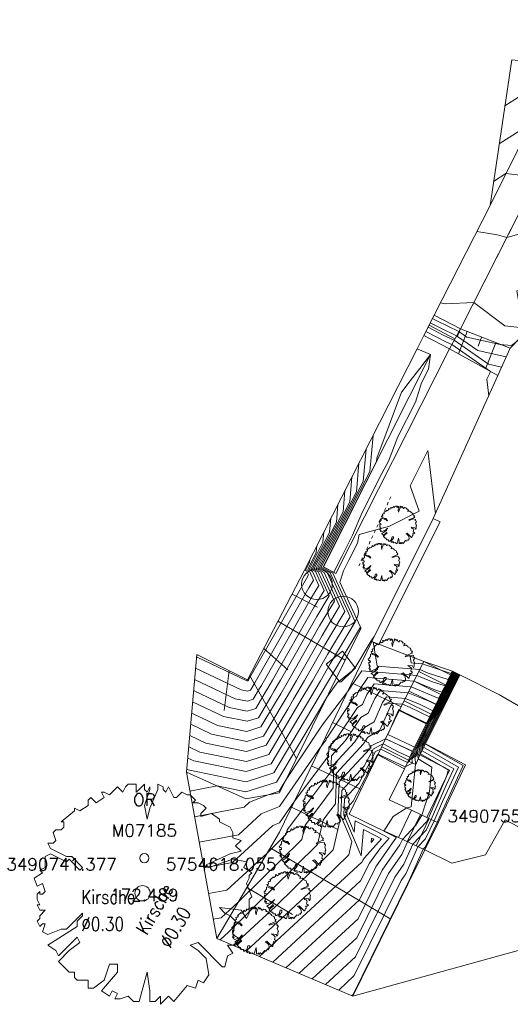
# Model space of a CAD drawing. Header units: metres. Extents: x 3490449 to 3490968, y 5754217 to 5754743.
# Tile 131 of 212: x 3490737 to 3490753, y 5754613 to 5754645. Entities that reach past the tile are written whole.
import ezdxf
from ezdxf.enums import TextEntityAlignment as Align

# ---------------------------------------------------------------- set-up
doc = ezdxf.new("R2010")
doc.units = ezdxf.units.M
doc.header["$LTSCALE"] = 0.25
doc.linetypes.add('Kartierung-07$0$AUSGEZOGEN', pattern=[0])
doc.linetypes.add('Kartierung-07$0$STRICHLINIE', pattern=[19.05, 12.7, -6.35])
for name, color, linetype, lineweight, true_color in [('Kartierung-07$0$$BOESCHUNG', 7, 'Continuous', 18, 0x82563a), ('Kartierung-07$0$$BRUCH', 7, 'Continuous', 18, 0x82563a), ('Kartierung-07$0$$HOEHEN_Haupt', 7, 'Continuous', 18, 0x82563a), ('Kartierung-07$0$$HOEHEN_Mittel', 7, 'Continuous', 18, 0x82563a), ('Kartierung-07$0$$P_INF_FL', 7, 'Kartierung-07$0$AUSGEZOGEN', 18, 0x82563a), ('Kartierung-07$0$$P_INF_H', 7, 'Kartierung-07$0$AUSGEZOGEN', 18, 0x82563a), ('Kartierung-07$0$$P_INF_NR', 7, 'Kartierung-07$0$AUSGEZOGEN', 18, 0x82563a), ('Kartierung-07$0$$P_INF_X', 7, 'Kartierung-07$0$AUSGEZOGEN', 18, 0x82563a), ('Kartierung-07$0$$PKT_OR', 7, 'Continuous', 18, 0x82563a), ('Kartierung-07$0$B_Bau', 7, 'Continuous', 18, 0x82563a), ('Kartierung-07$0$B_Baum', 7, 'Continuous', 18, 0x82563a), ('Kartierung-07$0$B_Befestigt', 7, 'Continuous', 18, 0x82563a), ('Kartierung-07$0$B_Boeschung_OK', 7, 'Continuous', 18, 0x82563a), ('Kartierung-07$0$B_Boeschung_UK', 7, 'Continuous', 18, 0x82563a), ('Kartierung-07$0$B_Hecke', 7, 'Continuous', 18, 0x82563a), ('Kartierung-07$0$B_Mauer', 7, 'Kartierung-07$0$AUSGEZOGEN', 18, 0x82563a), ('Kartierung-07$0$B_Nutzungsgrenze', 7, 'Kartierung-07$0$STRICHLINIE', 18, 0x82563a), ('Kartierung-07$0$B_Schrift_Baum', 7, 'Continuous', 18, 0x82563a), ('Kartierung-07$0$B_Schrift_Baum_60Grad', 7, 'Continuous', 18, 0x82563a), ('Kartierung-07$0$Hilfe_DGM', 7, 'Continuous', 18, 0x82563a), ('Kartierung-07$0$SYM_OR', 7, 'Kartierung-07$0$AUSGEZOGEN', 18, 0x82563a)]:
    doc.layers.add(name, color=color, linetype=linetype, lineweight=lineweight, true_color=true_color)
doc.styles.add('Kartierung-07$0$STANDARD', font='romans.shx', dxfattribs={"width": 0.8})

# ---------------------------------------------------------------- blocks, each defined once
blk = doc.blocks.new('Kartierung-07$0$PKT_OR')
at = {"layer": 'Kartierung-07$0$SYM_OR'}
blk.add_circle((0, 0), 0.15, dxfattribs=at)
at = {"layer": 'Kartierung-07$0$$P_INF_FL', "style": 'Kartierung-07$0$STANDARD'}
blk.add_attdef('CODE', text='', height=0.8, dxfattribs=at).set_placement((0, 1.7), align=Align.CENTER)
at = {"layer": 'Kartierung-07$0$$P_INF_H', "style": 'Kartierung-07$0$STANDARD'}
blk.add_attdef('H', text='', height=0.8, dxfattribs=at).set_placement((0, -1.4), align=Align.CENTER)
at = {"layer": 'Kartierung-07$0$$P_INF_NR', "style": 'Kartierung-07$0$STANDARD'}
blk.add_attdef('NR', text='', height=0.8, dxfattribs=at).set_placement((0, 0.7), align=Align.CENTER)
at = {"layer": 'Kartierung-07$0$$P_INF_X', "style": 'Kartierung-07$0$STANDARD'}
blk.add_attdef('X', text='', height=0.8, dxfattribs=at).set_placement((-0.9, -0.4), align=Align.RIGHT)
blk.add_attdef('Y', (0.7, -0.4), '', height=0.8, dxfattribs=at)
blk = doc.blocks.new('Kartierung-07$0$Hecke')
at = {"layer": 'Kartierung-07$0$B_Hecke'}
blk.add_lwpolyline([(-0.447, -0.197), (-0.472, -0.185), (-0.46, -0.147), (-0.472, -0.147), (-0.485, -0.16), (-0.497, -0.135), (-0.485, -0.122), (-0.485, -0.11), (-0.46, -0.085), (-0.485, -0.085), (-0.497, -0.06), (-0.485, -0.06), (-0.497, -0.035), (-0.497, -0.01), (-0.485, 0.003), (-0.485, -0.01), (-0.472, -0.01), (-0.46, 0.003), (-0.472, 0.04), (-0.497, 0.028), (-0.51, 0.065), (-0.472, 0.09), (-0.485, 0.103), (-0.46, 0.115), (-0.46, 0.14), (-0.46, 0.165), (-0.435, 0.178), (-0.36, 0.14), (-0.347, 0.153), (-0.297, 0.103), (-0.285, 0.115), (-0.335, 0.165), (-0.36, 0.165), (-0.435, 0.203), (-0.447, 0.228), (-0.422, 0.228), (-0.41, 0.24), (-0.422, 0.278), (-0.41, 0.29), (-0.385, 0.29), (-0.372, 0.303), (-0.372, 0.328), (-0.385, 0.328), (-0.322, 0.378), (-0.322, 0.39), (-0.297, 0.378), (-0.26, 0.403), (-0.26, 0.428), (-0.247, 0.44), (-0.222, 0.415), (-0.185, 0.44), (-0.197, 0.465), (-0.185, 0.465), (-0.16, 0.453), (-0.135, 0.478), (-0.122, 0.49), (-0.097, 0.465), (-0.085, 0.49), (-0.072, 0.503), (-0.035, 0.503), (-0.035, 0.465), (-0.022, 0.478), (0.003, 0.503), (0.003, 0.478), (0.015, 0.465), (0.028, 0.49), (0.028, 0.478), (0.003, 0.403), (0.015, 0.34), (0.028, 0.39), (0.065, 0.478), (0.065, 0.503), (0.09, 0.49), (0.09, 0.478), (0.103, 0.465), (0.115, 0.49), (0.128, 0.465), (0.14, 0.44), (0.153, 0.44), (0.178, 0.465), (0.203, 0.453), (0.215, 0.453), (0.24, 0.428), (0.228, 0.415), (0.253, 0.415), (0.278, 0.403), (0.29, 0.39), (0.265, 0.365), (0.265, 0.353), (0.315, 0.365), (0.353, 0.34), (0.353, 0.328), (0.403, 0.303), (0.415, 0.278), (0.415, 0.253), (0.453, 0.24), (0.428, 0.215), (0.453, 0.19), (0.403, 0.178), (0.29, 0.128), (0.303, 0.115), (0.415, 0.153), (0.478, 0.14), (0.465, 0.115), (0.503, 0.09), (0.49, 0.078), (0.49, 0.065), (0.478, 0.04), (0.503, -0.022), (0.49, -0.035), (0.49, -0.097), (0.478, -0.122), (0.453, -0.085), (0.353, -0.072), (0.378, -0.097), (0.403, -0.11), (0.428, -0.135), (0.415, -0.197), (0.453, -0.222), (0.428, -0.247), (0.39, -0.247), (0.415, -0.285), (0.39, -0.297), (0.378, -0.347), (0.365, -0.347), (0.253, -0.235), (0.215, -0.247), (0.253, -0.272), (0.29, -0.31), (0.303, -0.385), (0.278, -0.422), (0.253, -0.41), (0.24, -0.447), (0.203, -0.435), (0.14, -0.51), (0.115, -0.485), (0.078, -0.522), (0.078, -0.485), (0.053, -0.51), (0.028, -0.51), (0.028, -0.46), (0.015, -0.372), (-0.022, -0.51), (-0.047, -0.51), (-0.072, -0.485), (-0.11, -0.497), (-0.135, -0.497), (-0.122, -0.472), (-0.147, -0.46), (-0.16, -0.485), (-0.197, -0.46), (-0.122, -0.372), (-0.122, -0.335), (-0.16, -0.335), (-0.185, -0.41), (-0.235, -0.447), (-0.26, -0.447), (-0.26, -0.41), (-0.31, -0.41), (-0.322, -0.397), (-0.322, -0.372), (-0.347, -0.372), (-0.397, -0.322), (-0.347, -0.272), (-0.297, -0.235), (-0.31, -0.21), (-0.397, -0.297), (-0.41, -0.272), (-0.447, -0.247), (-0.31, -0.16), (-0.31, -0.135), (-0.285, -0.11), (-0.285, -0.097), (-0.36, -0.172), (-0.385, -0.172), (-0.447, -0.197)], dxfattribs=at)
blk = doc.blocks.new('Kartierung-07$0$B_Baum')
at = {"layer": 'Kartierung-07$0$B_Baum'}
blk.add_lwpolyline([(-0.4417, -0.1918), (-0.4667, -0.1793), (-0.4542, -0.1418), (-0.4667, -0.1418), (-0.4792, -0.1543), (-0.4917, -0.1293), (-0.4792, -0.1168), (-0.4792, -0.1043), (-0.4542, -0.0793), (-0.4792, -0.0793), (-0.4917, -0.0543), (-0.4792, -0.0543), (-0.4917, -0.0293), (-0.4917, -0.0043), (-0.4792, 0.0082), (-0.4792, -0.0043), (-0.4667, -0.0043), (-0.4542, 0.0082), (-0.4667, 0.0457), (-0.4917, 0.0332), (-0.5042, 0.0707), (-0.4667, 0.0957), (-0.4792, 0.1082), (-0.4542, 0.1207), (-0.4542, 0.1457), (-0.4542, 0.1707), (-0.4292, 0.1832), (-0.3542, 0.1457), (-0.3417, 0.1582), (-0.2917, 0.1082), (-0.2792, 0.1207), (-0.3292, 0.1707), (-0.3542, 0.1707), (-0.4292, 0.2082), (-0.4417, 0.2332), (-0.4167, 0.2332), (-0.4042, 0.2457), (-0.4167, 0.2832), (-0.4042, 0.2957), (-0.3792, 0.2957), (-0.3667, 0.3082), (-0.3667, 0.3332), (-0.3792, 0.3332), (-0.3167, 0.3832), (-0.3167, 0.3957), (-0.2917, 0.3832), (-0.2542, 0.4082), (-0.2542, 0.4332), (-0.2417, 0.4457), (-0.2167, 0.4207), (-0.1792, 0.4457), (-0.1917, 0.4707), (-0.1792, 0.4707), (-0.1542, 0.4582), (-0.1292, 0.4832), (-0.1167, 0.4957), (-0.0917, 0.4707), (-0.0792, 0.4957), (-0.0667, 0.5082), (-0.0292, 0.5082), (-0.0292, 0.4707), (-0.0167, 0.4832), (0.0083, 0.5082), (0.0083, 0.4832), (0.0208, 0.4707), (0.0333, 0.4957), (0.0333, 0.4832), (0.0083, 0.4082), (0.0208, 0.3457), (0.0333, 0.3957), (0.0708, 0.4832), (0.0708, 0.5082), (0.0958, 0.4957), (0.0958, 0.4832), (0.1083, 0.4707), (0.1208, 0.4957), (0.1333, 0.4707), (0.1458, 0.4457), (0.1583, 0.4457), (0.1833, 0.4707), (0.2083, 0.4582), (0.2208, 0.4582), (0.2458, 0.4332), (0.2333, 0.4207), (0.2583, 0.4207), (0.2833, 0.4082), (0.2958, 0.3957), (0.2708, 0.3707), (0.2708, 0.3582), (0.3208, 0.3707), (0.3583, 0.3457), (0.3583, 0.3332), (0.4083, 0.3082), (0.4208, 0.2832), (0.4208, 0.2582), (0.4583, 0.2457), (0.4333, 0.2207), (0.4583, 0.1957), (0.4083, 0.1832), (0.2958, 0.1332), (0.3083, 0.1207), (0.4208, 0.1582), (0.4833, 0.1457), (0.4708, 0.1207), (0.5083, 0.0957), (0.4958, 0.0832), (0.4958, 0.0707), (0.4833, 0.0457), (0.5083, -0.0168), (0.4958, -0.0293), (0.4958, -0.0918), (0.4833, -0.1168), (0.4583, -0.0793), (0.3583, -0.0668), (0.3833, -0.0918), (0.4083, -0.1043), (0.4333, -0.1293), (0.4208, -0.1918), (0.4583, -0.2168), (0.4333, -0.2418), (0.3958, -0.2418), (0.4208, -0.2793), (0.3958, -0.2918), (0.3833, -0.3418), (0.3708, -0.3418), (0.2583, -0.2293), (0.2208, -0.2418), (0.2583, -0.2668), (0.2958, -0.3043), (0.3083, -0.3793), (0.2833, -0.4168), (0.2583, -0.4043), (0.2458, -0.4418), (0.2083, -0.4293), (0.1458, -0.5043), (0.1208, -0.4793), (0.0833, -0.5168), (0.0833, -0.4793), (0.0583, -0.5043), (0.0333, -0.5043), (0.0333, -0.4543), (0.0208, -0.3668), (-0.0167, -0.5043), (-0.0417, -0.5043), (-0.0667, -0.4793), (-0.1042, -0.4918), (-0.1292, -0.4918), (-0.1167, -0.4668), (-0.1417, -0.4543), (-0.1542, -0.4793), (-0.1917, -0.4543), (-0.1167, -0.3668), (-0.1167, -0.3293), (-0.1542, -0.3293), (-0.1792, -0.4043), (-0.2292, -0.4418), (-0.2542, -0.4418), (-0.2542, -0.4043), (-0.3042, -0.4043), (-0.3167, -0.3918), (-0.3167, -0.3668), (-0.3417, -0.3668), (-0.3917, -0.3168), (-0.3417, -0.2668), (-0.2917, -0.2293), (-0.3042, -0.2043), (-0.3917, -0.2918), (-0.4042, -0.2668), (-0.4417, -0.2418), (-0.3042, -0.1543), (-0.3042, -0.1293), (-0.2792, -0.1043), (-0.2792, -0.0918), (-0.3542, -0.1668), (-0.3792, -0.1668), (-0.4417, -0.1918)], dxfattribs=at)

msp = doc.modelspace()

# ---------------------------------------------------------------- linework, layer by layer
at = {"layer": 'Kartierung-07$0$$BOESCHUNG', "ltscale": 0.02}
for p, q in [((3490751.677, 5754635.297, 173.259), (3490751.577, 5754635.04, 173.132)), ((3490751.901, 5754635.21, 173.249), (3490751.619, 5754634.484, 172.917)), ((3490752.367, 5754635.029, 173.228), (3490752.253, 5754634.737, 173.113)), ((3490752.833, 5754634.848, 173.206), (3490752.502, 5754633.995, 172.917)), ((3490746.193, 5754626.659, 173.788), (3490747.018, 5754626.232, 173.416)), ((3490745.732, 5754625.772, 173.795), (3490747.925, 5754624.501, 172.771)), ((3490745.272, 5754624.884, 173.803), (3490746.055, 5754624.189, 173.401)), ((3490743.087, 5754624.693, 173.822), (3490742.749, 5754620.85, 172.773)), ((3490744.144, 5754624.165, 173.814), (3490743.976, 5754622.867, 173.42)), ((3490744.812, 5754623.996, 173.811), (3490746.336, 5754621.303, 172.848)), ((3490748.135, 5754623.767, 172.125), (3490749.75, 5754622.985, 172.837)), ((3490747.508, 5754622.473, 172.564), (3490748.127, 5754622.173, 172.837)), ((3490746.828, 5754621.066, 172.125), (3490748.44, 5754620.286, 172.127)), ((3490746.174, 5754619.716, 172.125), (3490747.678, 5754618.988, 171.738)), ((3490745.477, 5754618.389, 172.125), (3490749.411, 5754616.068, 171.092)), ((3490744.715, 5754617.097, 172.125), (3490746.207, 5754616.217, 171.743))]:
    msp.add_line(p, q, dxfattribs=at)
at = {"layer": 'Kartierung-07$0$$BRUCH', "ltscale": 0.02}
for p, q in [((3490756.209, 5754644.24), (3490751.677, 5754635.297)), ((3490752.644, 5754639.318), (3490754.94, 5754643.914)), ((3490750.827, 5754635.748), (3490752.644, 5754639.318)), ((3490750.489, 5754635.085), (3490750.827, 5754635.748)), ((3490751.677, 5754635.297), (3490750.827, 5754635.748)), ((3490750.489, 5754635.085), (3490750.269, 5754634.652)), ((3490751.323, 5754634.648), (3490750.489, 5754635.085)), ((3490751.677, 5754635.297), (3490751.323, 5754634.648)), ((3490751.677, 5754635.297), (3490753.299, 5754634.667)), ((3490750.707, 5754634.463), (3490747.211, 5754627.551)), ((3490747.618, 5754627.331), (3490751.323, 5754634.648)), ((3490750.269, 5754634.652), (3490750.707, 5754634.463)), ((3490752.896, 5754633.777), (3490751.323, 5754634.648)), ((3490748.788, 5754625.117), (3490750.796, 5754629.122)), ((3490746.587, 5754627.42), (3490744.744, 5754623.865)), ((3490747.211, 5754627.551), (3490747.618, 5754627.331)), ((3490748.448, 5754625.555), (3490745.781, 5754620.184)), ((3490745.781, 5754618.904), (3490748.788, 5754625.117)), ((3490743.087, 5754624.693), (3490744.744, 5754623.865)), ((3490750.486, 5754624.456), (3490749.688, 5754622.86)), ((3490750.564, 5754622.427), (3490751.416, 5754624.15)), ((3490751.658, 5754624.03), (3490750.542, 5754621.773)), ((3490749.688, 5754622.86), (3490749.24, 5754621.945)), ((3490750.114, 5754621.534), (3490750.564, 5754622.427)), ((3490749.24, 5754621.945), (3490748.991, 5754621.418)), ((3490749.975, 5754621.214), (3490750.114, 5754621.534)), ((3490750.542, 5754621.773), (3490750.358, 5754621.418)), ((3490750.542, 5754621.773), (3490751.85, 5754621.097)), ((3490748.991, 5754621.418), (3490748.049, 5754619.484)), ((3490748.991, 5754621.418), (3490749.852, 5754620.969)), ((3490749.852, 5754620.969), (3490749.975, 5754621.214)), ((3490750.358, 5754621.418), (3490750.223, 5754621.106)), ((3490751.322, 5754620.919), (3490750.358, 5754621.418)), ((3490749.361, 5754619.952), (3490749.852, 5754620.969)), ((3490750.588, 5754619.378), (3490751.322, 5754620.919)), ((3490751.85, 5754621.097), (3490750.949, 5754619.206)), ((3490744.686, 5754619.99), (3490742.749, 5754620.85)), ((3490745.781, 5754620.184), (3490744.686, 5754619.99)), ((3490750.09, 5754619.615), (3490749.361, 5754619.952)), ((3490749.658, 5754618.725), (3490750.09, 5754619.615)), ((3490750.09, 5754619.615), (3490750.588, 5754619.378)), ((3490748.049, 5754619.484), (3490748.961, 5754619.038)), ((3490750.588, 5754619.378), (3490750.949, 5754619.206)), ((3490753.143, 5754619.3), (3490752.493, 5754618.165)), ((3490753.573, 5754619.074), (3490753.143, 5754619.3)), ((3490748.961, 5754619.038), (3490749.658, 5754618.725)), ((3490750.52, 5754618.319), (3490750.949, 5754619.206)), ((3490743.736, 5754615.438), (3490745.781, 5754618.904)), ((3490749.658, 5754618.725), (3490750.52, 5754618.319)), ((3490749.97, 5754617.202), (3490750.52, 5754618.319)), ((3490751.394, 5754617.889), (3490750.52, 5754618.319)), ((3490752.493, 5754618.165), (3490751.394, 5754617.889)), ((3490748.175, 5754613.558), (3490749.97, 5754617.202))]:
    msp.add_line(p, q, dxfattribs=at)
at = {"layer": 'Kartierung-07$0$$HOEHEN_Haupt', "ltscale": 0.02}
for points in [[(3490752.761, 5754640.104), (3490753.165, 5754640.361), (3490753.901, 5754640.28), (3490754.259, 5754640.392), (3490755.725, 5754641.47), (3490756.969, 5754641.281)], [(3490753.021, 5754634.053), (3490752.6, 5754634.146), (3490751.476, 5754634.928), (3490751.119, 5754635.099), (3490750.628, 5754635.357), (3490750.628, 5754635.357)], [(3490742.822, 5754621.682), (3490743.185, 5754621.509), (3490744.704, 5754621.201), (3490745.43, 5754621.431), (3490746.231, 5754622.779), (3490746.45, 5754623.148), (3490746.859, 5754623.836), (3490747.347, 5754624.694), (3490748.082, 5754625.922), (3490747.43, 5754627.347), (3490747.088, 5754627.525), (3490747.301, 5754627.945), (3490748.506, 5754630.322), (3490748.602, 5754631.378)], [(3490742.983, 5754623.513), (3490744.145, 5754622.96), (3490744.729, 5754622.841), (3490745.007, 5754622.93), (3490745.315, 5754623.448), (3490745.4, 5754623.59), (3490745.557, 5754623.854), (3490746.916, 5754626.241), (3490747.233, 5754626.772), (3490746.951, 5754627.389), (3490746.804, 5754627.465), (3490746.896, 5754627.647), (3490747.417, 5754628.675), (3490747.458, 5754629.132)], [(3490743.165, 5754618.57), (3490744.44, 5754618.812), (3490745.184, 5754619.496), (3490745.781, 5754619.738), (3490746.022, 5754620.085), (3490747.118, 5754621.667), (3490747.299, 5754621.909), (3490747.301, 5754621.955), (3490747.342, 5754622), (3490748.208, 5754623.287), (3490748.293, 5754623.337), (3490748.37, 5754623.509), (3490748.664, 5754623.942), (3490750.169, 5754623.822), (3490750.847, 5754623.541), (3490751.077, 5754623.465), (3490751.078, 5754623.466), (3490751.462, 5754624.127)], [(3490744.273, 5754615.211), (3490744.273, 5754615.211), (3490745.647, 5754616.478), (3490747.531, 5754618.328), (3490747.748, 5754619.271), (3490747.686, 5754619.417), (3490747.728, 5754620.545), (3490748.722, 5754621.618), (3490748.772, 5754621.713), (3490749.238, 5754621.942), (3490749.249, 5754621.936), (3490750.112, 5754621.53), (3490750.115, 5754621.534), (3490750.115, 5754621.535), (3490750.183, 5754621.671), (3490750.048, 5754621.738), (3490749.309, 5754622.086), (3490749.66, 5754622.874), (3490749.666, 5754622.883), (3490749.698, 5754622.881), (3490749.723, 5754622.87), (3490750.575, 5754622.449), (3490751.006, 5754623.139), (3490751.171, 5754623.474), (3490751.531, 5754624.093)], [(3490751.599, 5754624.059), (3490751.434, 5754623.774), (3490751.057, 5754623.009), (3490750.854, 5754622.683), (3490750.552, 5754622.07), (3490750.351, 5754621.666), (3490750.328, 5754621.432), (3490750.29, 5754621.382), (3490750.301, 5754621.287), (3490750.746, 5754621.017), (3490750.667, 5754620.225), (3490750.421, 5754619.458), (3490750.231, 5754619.127), (3490749.788, 5754618.664), (3490749.708, 5754618.483), (3490749.126, 5754617.662), (3490748.344, 5754616.075), (3490746.422, 5754614.301), (3490746.422, 5754614.3)]]:
    msp.add_lwpolyline(points, dxfattribs=at)
at = {"layer": 'Kartierung-07$0$$HOEHEN_Mittel', "ltscale": 0.02}
for points in [[(3490758.215, 5754645.368), (3490758.082, 5754645.134), (3490757.757, 5754644.566), (3490757.688, 5754644.369), (3490757.646, 5754644.192), (3490757.593, 5754644.169), (3490757.459, 5754644.071), (3490755.33, 5754642.506), (3490754.321, 5754642.191), (3490753.979, 5754641.991), (3490753.751, 5754641.846), (3490753.508, 5754641.691), (3490752.945, 5754641.332)], [(3490753.128, 5754642.564), (3490753.572, 5754642.848), (3490754.793, 5754643.621), (3490755.575, 5754644.077), (3490755.915, 5754644.446), (3490756.213, 5754645.372)], [(3490755.652, 5754638.692), (3490753.945, 5754638.482), (3490753.188, 5754638.278), (3490752.893, 5754638.366), (3490752.216, 5754638.478), (3490752.216, 5754638.478)], [(3490751.028, 5754636.144), (3490751.029, 5754636.145), (3490751.197, 5754636.117), (3490752.116, 5754636.164), (3490753.13, 5754635.397), (3490753.619, 5754635.345), (3490753.711, 5754635.418), (3490753.514, 5754636.541), (3490753.948, 5754636.658), (3490754.663, 5754636.745)], [(3490753.526, 5754634.903), (3490753.341, 5754634.755), (3490752.97, 5754634.795), (3490751.887, 5754635.035), (3490751.631, 5754635.213), (3490750.913, 5754635.558), (3490750.769, 5754635.633), (3490750.768, 5754635.634)], [(3490753.171, 5754634.385), (3490752.244, 5754634.59), (3490751.554, 5754635.071), (3490751.016, 5754635.329), (3490750.698, 5754635.495), (3490750.698, 5754635.495)], [(3490750.557, 5754635.219), (3490750.557, 5754635.219), (3490751.223, 5754634.87), (3490751.398, 5754634.786), (3490752.661, 5754633.907), (3490752.637, 5754633.858), (3490752.537, 5754633.661), (3490752.601, 5754633.123)], [(3490750.041, 5754633.605), (3490750.354, 5754634.009), (3490750.707, 5754634.463), (3490750.639, 5754633.984), (3490750.416, 5754633.544), (3490750.215, 5754632.911), (3490749.643, 5754631.781), (3490749.331, 5754630.994), (3490749.123, 5754630.583), (3490748.481, 5754629.316), (3490748.162, 5754628.579), (3490747.812, 5754627.887), (3490747.775, 5754627.802), (3490747.554, 5754627.366), (3490747.202, 5754627.549), (3490747.463, 5754628.065), (3490748.942, 5754630.981), (3490748.951, 5754631.083), (3490749.76, 5754633.237), (3490749.765, 5754633.25), (3490750.041, 5754633.605)], [(3490742.79, 5754621.315), (3490742.993, 5754621.219), (3490744.699, 5754620.873), (3490745.514, 5754621.131), (3490746.414, 5754622.646), (3490746.661, 5754623.06), (3490747.12, 5754623.832), (3490747.434, 5754624.384), (3490748.251, 5754625.752), (3490747.525, 5754627.339), (3490747.145, 5754627.537), (3490747.382, 5754628.005), (3490748.724, 5754630.651), (3490748.831, 5754631.827)], [(3490742.758, 5754620.949), (3490742.801, 5754620.928), (3490744.694, 5754620.545), (3490745.599, 5754620.831), (3490746.597, 5754622.512), (3490746.871, 5754622.972), (3490747.38, 5754623.829), (3490747.52, 5754624.075), (3490748.421, 5754625.582), (3490747.749, 5754627.051), (3490747.869, 5754627.413), (3490748.044, 5754627.758), (3490748.325, 5754628.313), (3490748.38, 5754628.599), (3490749.371, 5754628.87), (3490750.335, 5754629.359), (3490750.039, 5754630.189), (3490750.62, 5754631.337), (3490750.865, 5754629.276)], [(3490742.854, 5754622.048), (3490743.377, 5754621.799), (3490744.709, 5754621.529), (3490745.345, 5754621.731), (3490746.048, 5754622.913), (3490746.24, 5754623.237), (3490746.599, 5754623.84), (3490747.261, 5754625.003), (3490747.912, 5754626.092), (3490747.334, 5754627.356), (3490747.031, 5754627.513), (3490747.22, 5754627.886), (3490748.288, 5754629.992), (3490748.373, 5754630.929)], [(3490742.887, 5754622.414), (3490743.569, 5754622.089), (3490744.714, 5754621.857), (3490745.261, 5754622.03), (3490745.865, 5754623.047), (3490746.03, 5754623.325), (3490746.338, 5754623.843), (3490747.175, 5754625.313), (3490747.742, 5754626.262), (3490747.238, 5754627.364), (3490746.974, 5754627.501), (3490747.139, 5754627.826), (3490748.07, 5754629.663), (3490748.145, 5754630.479)], [(3490742.919, 5754622.781), (3490743.761, 5754622.379), (3490744.719, 5754622.185), (3490745.176, 5754622.33), (3490745.682, 5754623.181), (3490745.82, 5754623.413), (3490746.078, 5754623.847), (3490747.088, 5754625.622), (3490747.573, 5754626.432), (3490747.143, 5754627.372), (3490746.917, 5754627.489), (3490747.058, 5754627.766), (3490747.853, 5754629.334), (3490747.916, 5754630.03)], [(3490742.951, 5754623.147), (3490743.953, 5754622.669), (3490744.724, 5754622.513), (3490745.092, 5754622.63), (3490745.499, 5754623.314), (3490745.61, 5754623.501), (3490745.817, 5754623.85), (3490747.002, 5754625.931), (3490747.403, 5754626.602), (3490747.047, 5754627.38), (3490746.861, 5754627.477), (3490746.977, 5754627.707), (3490747.635, 5754629.004), (3490747.687, 5754629.581)], [(3490743.015, 5754623.88), (3490744.337, 5754623.25), (3490744.734, 5754623.169), (3490744.923, 5754623.23), (3490745.132, 5754623.582), (3490745.19, 5754623.678), (3490745.296, 5754623.857), (3490746.83, 5754626.55), (3490747.064, 5754626.942), (3490746.856, 5754627.397), (3490746.747, 5754627.454), (3490746.815, 5754627.588), (3490747.199, 5754628.346), (3490747.23, 5754628.682)], [(3490743.048, 5754624.246), (3490744.529, 5754623.54), (3490744.738, 5754623.498), (3490744.839, 5754623.529), (3490744.949, 5754623.715), (3490744.979, 5754623.766), (3490745.036, 5754623.861), (3490746.743, 5754626.86), (3490746.894, 5754627.112), (3490746.76, 5754627.405), (3490746.69, 5754627.442), (3490746.734, 5754627.528), (3490746.981, 5754628.016), (3490747.001, 5754628.233)], [(3490743.08, 5754624.612), (3490744.721, 5754623.83), (3490744.743, 5754623.826), (3490744.754, 5754623.829), (3490744.766, 5754623.849), (3490744.769, 5754623.854), (3490744.775, 5754623.865), (3490746.657, 5754627.169), (3490746.724, 5754627.282), (3490746.664, 5754627.413), (3490746.633, 5754627.43), (3490746.653, 5754627.468), (3490746.763, 5754627.687), (3490746.772, 5754627.784)], [(3490748.868, 5754625.277), (3490748.773, 5754625.137), (3490748.272, 5754624.303), (3490748.15, 5754624.172), (3490748.167, 5754624.167), (3490747.79, 5754623.795), (3490747.679, 5754623.794), (3490747.328, 5754623.299), (3490747.081, 5754622.884), (3490746.781, 5754622.378), (3490745.683, 5754620.532), (3490744.689, 5754620.216), (3490743.745, 5754620.408), (3490742.86, 5754620.24)], [(3490751.435, 5754624.14), (3490751.279, 5754623.873), (3490751.278, 5754623.872), (3490750.633, 5754624.084), (3490750.357, 5754624.198), (3490748.961, 5754624.31), (3490748.836, 5754625.098)], [(3490751.421, 5754624.147), (3490751.38, 5754624.076), (3490751.379, 5754624.075), (3490750.526, 5754624.356), (3490750.451, 5754624.386), (3490750.074, 5754624.417), (3490750.04, 5754624.629)], [(3490743.013, 5754619.405), (3490744.628, 5754619.711), (3490744.804, 5754619.873), (3490745.408, 5754620.118), (3490745.767, 5754620.232), (3490745.994, 5754620.614), (3490747.04, 5754622.189), (3490747.201, 5754622.431), (3490747.97, 5754623.427), (3490748.094, 5754623.611), (3490748.103, 5754623.616), (3490748.112, 5754623.636), (3490748.464, 5754624.154), (3490750.263, 5754624.01), (3490750.74, 5754623.812), (3490751.178, 5754623.668), (3490751.178, 5754623.669), (3490751.448, 5754624.134)], [(3490743.317, 5754617.735), (3490744.252, 5754617.912), (3490745.564, 5754619.119), (3490745.781, 5754619.207), (3490746.267, 5754619.907), (3490746.311, 5754619.967), (3490747.376, 5754621.388), (3490747.387, 5754621.673), (3490747.637, 5754621.944), (3490748.323, 5754622.963), (3490748.483, 5754623.057), (3490748.628, 5754623.382), (3490748.865, 5754623.73), (3490750.075, 5754623.634), (3490750.955, 5754623.269), (3490750.977, 5754623.262), (3490750.977, 5754623.262), (3490751.476, 5754624.12)], [(3490743.469, 5754616.9), (3490744.065, 5754617.012), (3490745.378, 5754618.22), (3490746, 5754618.832), (3490746.033, 5754618.972), (3490746.669, 5754619.821), (3490747.452, 5754620.867), (3490747.472, 5754621.391), (3490747.932, 5754621.888), (3490748.437, 5754622.639), (3490748.674, 5754622.778), (3490748.886, 5754623.255), (3490749.065, 5754623.519), (3490749.981, 5754623.445), (3490750.681, 5754623.155), (3490750.876, 5754623.059), (3490750.975, 5754623.217), (3490751.013, 5754623.294), (3490751.49, 5754624.113)], [(3490743.622, 5754616.064), (3490743.877, 5754616.113), (3490744.44, 5754616.63), (3490746.511, 5754618.664), (3490746.618, 5754619.13), (3490747.026, 5754619.675), (3490747.529, 5754620.346), (3490747.557, 5754621.109), (3490748.227, 5754621.832), (3490748.552, 5754622.315), (3490748.864, 5754622.498), (3490749.144, 5754623.128), (3490749.265, 5754623.307), (3490749.887, 5754623.257), (3490750.362, 5754623.06), (3490750.776, 5754622.856), (3490750.986, 5754623.191), (3490751.066, 5754623.354), (3490751.503, 5754624.106)], [(3490743.843, 5754615.393), (3490743.843, 5754615.393), (3490744.118, 5754615.646), (3490747.021, 5754618.496), (3490747.204, 5754619.288), (3490747.384, 5754619.528), (3490747.606, 5754619.825), (3490747.643, 5754620.827), (3490748.522, 5754621.777), (3490748.666, 5754621.991), (3490749.054, 5754622.219), (3490749.402, 5754623.001), (3490749.466, 5754623.095), (3490749.792, 5754623.069), (3490750.042, 5754622.965), (3490750.676, 5754622.653), (3490750.996, 5754623.165), (3490751.118, 5754623.414), (3490751.517, 5754624.1)], [(3490751.545, 5754624.086), (3490751.224, 5754623.534), (3490751.016, 5754623.113), (3490750.617, 5754622.474), (3490750.562, 5754622.362), (3490750.162, 5754621.561), (3490750.157, 5754621.513), (3490750.032, 5754621.344), (3490749.676, 5754621.512), (3490749.16, 5754621.775), (3490748.842, 5754621.619), (3490748.543, 5754621.051), (3490747.813, 5754620.263), (3490747.783, 5754619.435), (3490748.141, 5754618.594), (3490748.041, 5754618.161), (3490747.176, 5754617.311), (3490744.703, 5754615.029), (3490744.703, 5754615.028)], [(3490751.558, 5754624.079), (3490751.276, 5754623.594), (3490751.027, 5754623.087), (3490750.676, 5754622.526), (3490750.559, 5754622.289), (3490750.209, 5754621.587), (3490750.2, 5754621.493), (3490750.004, 5754621.229), (3490750.007, 5754621.2), (3490749.954, 5754621.171), (3490749.77, 5754621.257), (3490749.081, 5754621.608), (3490748.911, 5754621.525), (3490748.364, 5754620.483), (3490747.899, 5754619.981), (3490747.879, 5754619.453), (3490748.442, 5754618.133), (3490748.518, 5754618.987), (3490748.876, 5754618.805), (3490749.108, 5754618.684), (3490748.55, 5754618.063), (3490748.506, 5754618.001), (3490748.469, 5754617.925), (3490745.133, 5754614.847), (3490745.132, 5754614.846)], [(3490751.572, 5754624.073), (3490751.329, 5754623.654), (3490751.037, 5754623.061), (3490750.735, 5754622.579), (3490750.557, 5754622.216), (3490750.256, 5754621.613), (3490750.243, 5754621.473), (3490750.099, 5754621.28), (3490750.114, 5754621.153), (3490749.882, 5754621.029), (3490749.087, 5754621.398), (3490749.002, 5754621.441), (3490748.981, 5754621.431), (3490748.185, 5754619.915), (3490747.984, 5754619.698), (3490747.976, 5754619.47), (3490748.219, 5754618.901), (3490748.251, 5754619.27), (3490748.921, 5754618.928), (3490749.355, 5754618.702), (3490749.047, 5754618.36), (3490748.713, 5754617.888), (3490748.427, 5754617.309), (3490745.562, 5754614.665), (3490745.562, 5754614.664)], [(3490751.586, 5754624.066), (3490751.381, 5754623.714), (3490751.047, 5754623.035), (3490750.794, 5754622.631), (3490750.554, 5754622.143), (3490750.303, 5754621.64), (3490750.285, 5754621.453), (3490750.195, 5754621.331), (3490750.221, 5754621.107), (3490750.211, 5754621.101), (3490750.071, 5754619.722), (3490749.932, 5754619.688), (3490749.491, 5754619.413), (3490749.186, 5754618.937), (3490749.601, 5754618.721), (3490749.544, 5754618.657), (3490748.92, 5754617.775), (3490748.386, 5754616.692), (3490745.992, 5754614.483), (3490745.992, 5754614.482)], [(3490751.613, 5754624.052), (3490751.487, 5754623.834), (3490751.068, 5754622.984), (3490750.913, 5754622.736), (3490750.55, 5754621.997), (3490750.398, 5754621.692), (3490750.374, 5754621.449), (3490751.114, 5754621.027), (3490751.279, 5754620.926), (3490751.273, 5754620.868), (3490751.224, 5754620.714), (3490750.637, 5754619.355), (3490750.579, 5754619.235), (3490749.957, 5754618.584), (3490749.772, 5754618.169), (3490749.333, 5754617.55), (3490748.303, 5754615.458), (3490746.851, 5754614.119), (3490746.851, 5754614.118)], [(3490751.627, 5754624.045), (3490751.539, 5754623.894), (3490751.078, 5754622.958), (3490750.972, 5754622.788), (3490750.547, 5754621.924), (3490750.445, 5754621.719), (3490750.429, 5754621.555), (3490751.081, 5754621.183), (3490751.463, 5754620.966), (3490751.216, 5754620.431), (3490750.731, 5754619.31), (3490750.561, 5754618.961), (3490750.125, 5754618.505), (3490749.836, 5754617.855), (3490749.54, 5754617.437), (3490748.261, 5754614.841), (3490747.281, 5754613.937), (3490747.281, 5754613.936)], [(3490751.641, 5754624.039), (3490751.592, 5754623.954), (3490751.088, 5754622.932), (3490751.031, 5754622.841), (3490750.545, 5754621.85), (3490750.492, 5754621.745), (3490750.484, 5754621.661), (3490750.819, 5754621.469), (3490751.616, 5754621.018), (3490751.1, 5754619.901), (3490750.826, 5754619.265), (3490750.544, 5754618.687), (3490750.294, 5754618.425), (3490749.901, 5754617.541), (3490749.747, 5754617.324), (3490748.22, 5754614.224), (3490747.711, 5754613.755), (3490747.711, 5754613.754)], [(3490751.654, 5754624.032), (3490751.644, 5754624.014), (3490751.098, 5754622.906), (3490751.091, 5754622.893), (3490750.542, 5754621.777), (3490750.539, 5754621.771), (3490750.539, 5754621.767), (3490750.558, 5754621.756), (3490751.769, 5754621.07), (3490750.985, 5754619.37), (3490750.92, 5754619.22), (3490750.526, 5754618.412), (3490750.463, 5754618.346), (3490749.965, 5754617.227), (3490749.953, 5754617.211), (3490748.178, 5754613.607), (3490748.141, 5754613.573), (3490748.14, 5754613.572)], [(3490748.784, 5754618.705), (3490748.772, 5754618.566), (3490748.861, 5754618.666), (3490748.831, 5754618.682), (3490748.784, 5754618.705)]]:
    msp.add_lwpolyline(points, dxfattribs=at)
at = {"layer": 'Kartierung-07$0$B_Bau', "ltscale": 0.02}
for points in [[(3490750.489, 5754635.085), (3490750.827, 5754635.748)], [(3490750.658, 5754635.417), (3490751.5, 5754634.973)], [(3490751.677, 5754635.297), (3490751.323, 5754634.648), (3490750.489, 5754635.085)], [(3490747.832, 5754624.794), (3490748.264, 5754624.243)], [(3490750.486, 5754624.456), (3490751.355, 5754624.026)], [(3490747.73, 5754623.824), (3490747.298, 5754624.375)], [(3490750.326, 5754624.137), (3490751.197, 5754623.706)], [(3490750.167, 5754623.817), (3490751.039, 5754623.386)], [(3490750.007, 5754623.498), (3490750.88, 5754623.066)], [(3490749.848, 5754623.179), (3490750.722, 5754622.747)], [(3490749.688, 5754622.86), (3490750.564, 5754622.427)], [(3490749.24, 5754621.945), (3490750.114, 5754621.534)], [(3490749.115, 5754621.682), (3490749.989, 5754621.241)], [(3490748.991, 5754621.418), (3490748.049, 5754619.484), (3490748.961, 5754619.038), (3490749.658, 5754618.725)], [(3490748.991, 5754621.418), (3490749.852, 5754620.969), (3490749.975, 5754621.214)], [(3490750.09, 5754619.615), (3490750.588, 5754619.378)], [(3490749.658, 5754618.725), (3490750.52, 5754618.319)]]:
    msp.add_lwpolyline(points, dxfattribs=at)
for points, elevation in [([(3490751.677, 5754635.297), (3490750.827, 5754635.748)], 173.781), ([(3490747.832, 5754624.794), (3490747.298, 5754624.375)], 172.125), ([(3490750.486, 5754624.456), (3490749.688, 5754622.86), (3490749.24, 5754621.945), (3490748.991, 5754621.418)], 172.837), ([(3490748.264, 5754624.243), (3490747.73, 5754623.824)], 172.125), ([(3490749.658, 5754618.725), (3490750.09, 5754619.615), (3490749.361, 5754619.952), (3490749.852, 5754620.969)], 171.577), ([(3490749.945, 5754618.59), (3490750.376, 5754619.479)], 171.033), ([(3490750.233, 5754618.454), (3490750.662, 5754619.343)], 171.033), ([(3490750.52, 5754618.319), (3490750.949, 5754619.206)], 171.033)]:
    msp.add_lwpolyline(points, dxfattribs=dict(at, elevation=elevation))
for centre in [(3490747.004, 5754626.978), (3490747.857, 5754626.09)]:
    msp.add_circle(centre, 0.5, dxfattribs=at)
at = {"layer": 'Kartierung-07$0$B_Baum'}
msp.add_circle((3490741.319, 5754616.908, 172.154), 0.25, dxfattribs=at)
at = {"layer": 'Kartierung-07$0$B_Befestigt', "ltscale": 0.02}
for points, elevation in [([(3490754.591, 5754645.375), (3490759.036, 5754645.367), (3490758.435, 5754644.165), (3490757.959, 5754644.393), (3490756.209, 5754644.24), (3490751.677, 5754635.297)], 173.781), ([(3490750.827, 5754635.748), (3490752.644, 5754639.318), (3490754.94, 5754643.914), (3490753.353, 5754644.069)], 173.781), ([(3490750.489, 5754635.085), (3490750.269, 5754634.652)], 172.803), ([(3490750.269, 5754634.652), (3490750.269, 5754634.652), (3490750.707, 5754634.463), (3490747.211, 5754627.551), (3490747.618, 5754627.331), (3490751.323, 5754634.648)], 172.803), ([(3490746.587, 5754627.42), (3490744.744, 5754623.865)], 173.881), ([(3490760.585, 5754619.517), (3490760.066, 5754618.548), (3490755.152, 5754621.071), (3490754.552, 5754621.012), (3490753.573, 5754619.074), (3490753.143, 5754619.3), (3490752.493, 5754618.165), (3490751.394, 5754617.889), (3490750.52, 5754618.319)], 171.033)]:
    msp.add_lwpolyline(points, dxfattribs=dict(at, elevation=elevation))
msp.add_lwpolyline([(3490743.087, 5754624.693), (3490744.744, 5754623.865)], dxfattribs=at)
at = {"layer": 'Kartierung-07$0$B_Boeschung_OK', "ltscale": 0.02}
msp.add_lwpolyline([(3490751.677, 5754635.297), (3490753.299, 5754634.667)], dxfattribs=at)
at = {"layer": 'Kartierung-07$0$B_Boeschung_OK', "ltscale": 0.02, "elevation": 172.125}
msp.add_lwpolyline([(3490743.736, 5754615.438), (3490745.781, 5754618.904), (3490748.788, 5754625.117)], dxfattribs=at)
at = {"layer": 'Kartierung-07$0$B_Boeschung_UK', "ltscale": 0.02}
for points in [[(3490752.896, 5754633.777), (3490751.323, 5754634.648)], [(3490748.175, 5754613.558), (3490749.97, 5754617.202), (3490750.52, 5754618.319)]]:
    msp.add_lwpolyline(points, dxfattribs=at)
at = {"layer": 'Kartierung-07$0$B_Boeschung_UK', "ltscale": 0.02, "elevation": 172.784}
msp.add_lwpolyline([(3490748.448, 5754625.555), (3490745.781, 5754620.184), (3490744.686, 5754619.99), (3490742.749, 5754620.85)], dxfattribs=at)
at = {"layer": 'Kartierung-07$0$B_Mauer', "ltscale": 0.02}
for points, elevation in [([(3490748.788, 5754625.117), (3490750.796, 5754629.122)], 172.125), ([(3490749.011, 5754625.005), (3490751.019, 5754629.01)], 172.125), ([(3490750.588, 5754619.378), (3490751.322, 5754620.919), (3490750.358, 5754621.418)], 171.033)]:
    msp.add_lwpolyline(points, dxfattribs=dict(at, elevation=elevation))
for points in [[(3490750.796, 5754629.122), (3490751.019, 5754629.01)], [(3490748.788, 5754625.117), (3490749.011, 5754625.005)], [(3490749.975, 5754621.214), (3490750.114, 5754621.534), (3490750.564, 5754622.427), (3490751.416, 5754624.15)], [(3490751.658, 5754624.03), (3490750.542, 5754621.773), (3490750.358, 5754621.418), (3490750.223, 5754621.106)], [(3490750.542, 5754621.773), (3490751.85, 5754621.097), (3490750.949, 5754619.206)], [(3490749.975, 5754621.214), (3490750.223, 5754621.106)], [(3490750.588, 5754619.378), (3490750.949, 5754619.206)]]:
    msp.add_lwpolyline(points, dxfattribs=at)
at = {"layer": 'Kartierung-07$0$B_Nutzungsgrenze', "ltscale": 0.02, "elevation": 172.808}
msp.add_lwpolyline([(3490749.412, 5754629.832), (3490748.371, 5754627.577)], dxfattribs=at)
at = {"layer": 'Kartierung-07$0$Hilfe_DGM', "ltscale": 0.02}
msp.add_lwpolyline([(3490754.702, 5754615.361), (3490748.175, 5754613.558), (3490743.736, 5754615.438), (3490742.749, 5754620.85), (3490743.087, 5754624.693), (3490744.744, 5754623.865), (3490746.587, 5754627.42), (3490750.269, 5754634.652), (3490750.489, 5754635.085), (3490750.827, 5754635.748), (3490752.644, 5754639.318), (3490753.353, 5754644.069)], dxfattribs=at)
msp.add_lwpolyline([(3490770.243, 5754630.991), (3490765.785, 5754633.354), (3490768.494, 5754638.79), (3490762.702, 5754641.748), (3490758.504, 5754644.122), (3490758.435, 5754644.165), (3490753.95, 5754635.344), (3490753.299, 5754634.667), (3490752.896, 5754633.777), (3490750.796, 5754629.122), (3490748.788, 5754625.117), (3490750.486, 5754624.456), (3490751.416, 5754624.15), (3490751.658, 5754624.03), (3490752.949, 5754623.37), (3490755.917, 5754621.655), (3490759.682, 5754619.864), (3490760.585, 5754619.517), (3490761.275, 5754619.342), (3490763.76, 5754618.057), (3490769.448, 5754628.367), (3490769.417, 5754629.328), (3490770.243, 5754630.991)], close=True, dxfattribs=at)

# ---------------------------------------------------------------- block references
at = {"layer": 'Kartierung-07$0$$PKT_OR'}
ref = msp.add_blockref('Kartierung-07$0$PKT_OR', (3490755.757, 5754619.621, 171.056), dxfattribs=at)
ref.add_attrib('Y', '5754619.621', (3490756.457, 5754619.221, 171.056), dxfattribs={"layer": 'Kartierung-07$0$$P_INF_X', "height": 0.4, "style": 'Kartierung-07$0$STANDARD'})
ref.add_attrib('X', '3490755.757', dxfattribs={"layer": 'Kartierung-07$0$$P_INF_X', "height": 0.4, "style": 'Kartierung-07$0$STANDARD'}).set_placement((3490754.857, 5754619.221, 171.056), align=Align.RIGHT)
ref.add_attrib('H', '171.056', dxfattribs={"layer": 'Kartierung-07$0$$P_INF_H', "height": 0.4, "style": 'Kartierung-07$0$STANDARD'}).set_placement((3490755.757, 5754618.221, 171.056), align=Align.CENTER)
ref.add_attrib('CODE', 'OR', dxfattribs={"layer": 'Kartierung-07$0$$P_INF_FL', "height": 0.4, "style": 'Kartierung-07$0$STANDARD'}).set_placement((3490755.757, 5754621.321, 171.056), align=Align.CENTER)
ref.add_attrib('NR', 'M07141', dxfattribs={"layer": 'Kartierung-07$0$$P_INF_NR', "height": 0.4, "style": 'Kartierung-07$0$STANDARD'}).set_placement((3490755.757, 5754620.321, 171.056), align=Align.CENTER)
ref = msp.add_blockref('Kartierung-07$0$PKT_OR', (3490741.377, 5754618.055, 172.489), dxfattribs=at)
ref.add_attrib('Y', '5754618.055', (3490742.077, 5754617.655, 172.489), dxfattribs={"layer": 'Kartierung-07$0$$P_INF_X', "height": 0.4, "style": 'Kartierung-07$0$STANDARD'})
ref.add_attrib('X', '3490741.377', dxfattribs={"layer": 'Kartierung-07$0$$P_INF_X', "height": 0.4, "style": 'Kartierung-07$0$STANDARD'}).set_placement((3490740.477, 5754617.655, 172.489), align=Align.RIGHT)
ref.add_attrib('H', '172.489', dxfattribs={"layer": 'Kartierung-07$0$$P_INF_H', "height": 0.4, "style": 'Kartierung-07$0$STANDARD'}).set_placement((3490741.377, 5754616.655, 172.489), align=Align.CENTER)
ref.add_attrib('CODE', 'OR', dxfattribs={"layer": 'Kartierung-07$0$$P_INF_FL', "height": 0.4, "style": 'Kartierung-07$0$STANDARD'}).set_placement((3490741.377, 5754619.755, 172.489), align=Align.CENTER)
ref.add_attrib('NR', 'M07185', dxfattribs={"layer": 'Kartierung-07$0$$P_INF_NR', "height": 0.4, "style": 'Kartierung-07$0$STANDARD'}).set_placement((3490741.377, 5754618.755, 172.489), align=Align.CENTER)
at = {"layer": 'Kartierung-07$0$B_Baum', "xscale": 7, "yscale": 7, "zscale": 7}
msp.add_blockref('Kartierung-07$0$B_Baum', (3490741.319, 5754616.908, 328.302), dxfattribs=at)
at = {"layer": 'Kartierung-07$0$B_Hecke', "ltscale": 0.02}
for p, xscale, yscale, zscale in [((3490749.645, 5754628.922), 1.200000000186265, 1.200000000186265, 1.200000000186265), ((3490749.1, 5754627.708), 1.2, 1.2, 1.2), ((3490749.438, 5754624.443), 1.5, 1.5, 1.5), ((3490748.748, 5754622.87), 1.5, 1.5, 1.5), ((3490748.085, 5754621.353), 1.5, 1.5, 1.5), ((3490747.313, 5754619.835), 1.5, 1.5, 1.5), ((3490746.54, 5754618.346), 1.5, 1.5, 1.5), ((3490746.043, 5754616.856), 1.5, 1.5, 1.5), ((3490744.994, 5754615.697), 1.5, 1.5, 1.5)]:
    msp.add_blockref('Kartierung-07$0$Hecke', p, dxfattribs=dict(at, xscale=xscale, yscale=yscale, zscale=zscale))
msp.add_blockref('Kartierung-07$0$Hecke', (3490750.361, 5754620.426), dxfattribs=at)

# ---------------------------------------------------------------- texts
at = {"layer": 'Kartierung-07$0$B_Schrift_Baum', "char_height": 0.45, "width": 2.01912, "attachment_point": 1, "style": 'Kartierung-07$0$STANDARD'}
for s, insert in [('Kirsche', (3490739.322, 5754617.014, 14.919)), ('%%C0.30', (3490739.322, 5754616.131, 328.302))]:
    msp.add_mtext(s, dxfattribs=dict(at, insert=insert))
at = {"layer": 'Kartierung-07$0$B_Schrift_Baum_60Grad', "char_height": 0.45, "width": 2.01912, "attachment_point": 1, "rotation": 60, "style": 'Kartierung-07$0$STANDARD'}
for s, insert in [('Kirsche', (3490741.074, 5754615.75, 14.919)), ('%%C0.30', (3490741.838, 5754615.309, 328.302))]:
    msp.add_mtext(s, dxfattribs=dict(at, insert=insert))

doc.saveas('drawing.dxf')
